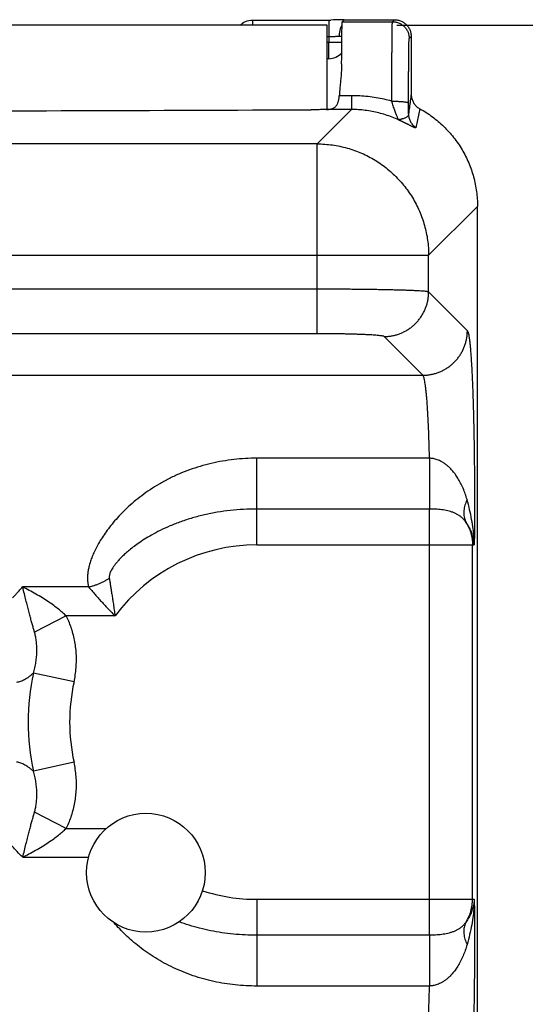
# Model space of a CAD drawing. Header units: inches. Extents: x 0 to 22, y 0 to 17.
# Tile 16 of 49: x 5.366 to 5.819, y 6.224 to 7.107. Entities that reach past the tile are written whole.
import ezdxf

# ---------------------------------------------------------------- set-up
doc = ezdxf.new("R2010")
doc.units = ezdxf.units.IN
doc.header["$LTSCALE"] = 1.21
doc.header["$MEASUREMENT"] = 0
doc.layers.get('0').update_dxf_attribs({"linetype": 'CONTINUOUS'})
doc.layers.add('DIMENSIONS', color=7, linetype='CONTINUOUS')
doc.styles.get("Standard").update_dxf_attribs({"font": 'txt', "width": 0.8})
doc.dimstyles.new('DIMSTYLE_1', dxfattribs={"dimtxt": 0.125, "dimasz": 0.18, "dimexe": 0.18, "dimexo": 0.0625, "dimgap": 0.09, "dimtad": 0, "dimtih": 1, "dimtoh": 1, "dimdec": 3, "dimzin": 4, "dimdsep": 46, "dimtxsty": 'STANDARD', "dimblk": '_FILLED', "dimblk1": '_FILLED', "dimblk2": '_FILLED', "dimcen": 0.09, "dimadec": 0, "dimazin": 0, "dimtp": 0.01, "dimtm": 0.01, "dimtfac": 1, "dimtdec": 3, "dimtofl": 0, "dimtmove": 0, "dimatfit": 3, "dimldrblk": '_FILLED', "dimfxl": 1, "dimtolj": 1, "dimtzin": 4, "dimarcsym": 0})

# ---------------------------------------------------------------- blocks, each defined once
blk = doc.blocks.new('_FILLED')
at = {"color": 0, "linetype": 'BYBLOCK'}
blk.add_solid([(0, 0), (-1, 0.1736), (-1, -0.1736)], dxfattribs=at)
blk = doc.blocks.new('*D1')
at = {"layer": 'DIMENSIONS', "color": 2, "linetype": 'CONTINUOUS'}
for p, q in [((5.70408, 7.10203), (7.40158, 7.10203)), ((7.27658, 7.10203), (7.27658, 6.03627)), ((7.27658, 3.55703), (7.27658, 5.78627)), ((5.73917, 3.55703), (7.40158, 3.55703))]:
    blk.add_line(p, q, dxfattribs=at)
at = {"layer": 'DIMENSIONS', "color": 2, "linetype": 'CONTINUOUS', "xscale": 0.18, "yscale": 0.18, "zscale": 0.18}
for p, rotation in [((7.27658, 7.10203), 90), ((7.27658, 3.55703), 270)]:
    blk.add_blockref('_FILLED', p, dxfattribs=dict(at, rotation=rotation))
at = {"layer": 'DIMENSIONS', "color": 2, "linetype": 'CONTINUOUS', "width": 0.8}
for s, p in [('[', (7.23908, 5.84877)), (']', (7.83908, 5.84877)), ('3.545', (6.61408, 5.84877)), ('90.04', (7.33908, 5.84877))]:
    blk.add_text(s, height=0.125, dxfattribs=at).set_placement(p)

msp = doc.modelspace()

# ---------------------------------------------------------------- linework, layer by layer
at = {"color": 7, "linetype": 'CONTINUOUS'}
for p, q in [((5.64158, 7.10203), (2.44258, 7.10203)), ((5.57463, 7.10673), (5.64485, 7.10674)), ((5.57463, 7.10673), (5.57463, 7.10203)), ((5.64158, 7.0265), (5.64158, 7.10203)), ((5.6433, 7.10673), (5.6433, 7.09186)), ((5.65528, 7.10524), (5.65708, 7.10703)), ((5.65528, 7.10524), (5.70028, 7.10524)), ((5.65708, 7.10703), (5.70208, 7.10703)), ((5.70028, 7.10524), (5.70208, 7.10703)), ((5.64158, 7.09186), (5.6433, 7.09186)), ((5.6433, 7.09186), (5.64326, 7.0869)), ((5.71528, 7.09024), (5.71708, 7.09203)), ((5.71708, 7.09203), (5.71708, 7.04027)), ((5.64158, 7.0869), (5.64326, 7.0869)), ((5.64326, 7.07203), (5.64326, 7.0869)), ((5.64326, 7.07203), (5.64158, 7.07203)), ((5.66366, 7.03886), (5.65258, 7.03886)), ((5.66366, 7.03886), (5.66366, 7.02647)), ((5.63282, 6.99562), (5.66366, 7.02647)), ((5.66366, 7.02647), (5.64105, 7.02647)), ((5.63282, 6.99562), (2.45133, 6.99562)), ((5.63282, 6.82536), (5.63282, 6.99562)), ((5.73273, 6.89572), (5.77658, 6.93957)), ((5.77658, 3.65694), (5.77658, 6.93957)), ((2.35143, 6.89572), (5.73273, 6.89572)), ((5.73273, 6.86282), (5.73273, 6.89572)), ((5.63282, 6.86532), (2.45133, 6.86532)), ((5.76746, 6.82808), (5.73273, 6.86282)), ((5.63282, 6.82536), (2.45133, 6.82536)), ((5.7275, 6.78812), (5.69276, 6.82286)), ((2.35665, 6.78812), (5.7275, 6.78812)), ((5.73351, 6.71372), (5.57858, 6.71372)), ((5.57858, 6.63595), (5.57858, 6.71372)), ((5.73356, 6.66818), (5.57858, 6.66818)), ((5.73356, 6.28588), (5.73356, 6.66818)), ((5.57858, 6.63595), (5.77367, 6.63595)), ((5.7721, 6.31811), (5.7721, 6.63595)), ((5.42773, 6.59824), (5.36828, 6.59824)), ((5.40754, 6.57235), (5.37921, 6.55768)), ((5.45143, 6.57235), (5.40754, 6.57235)), ((5.41459, 6.51306), (5.37819, 6.52105)), ((5.41459, 6.44101), (5.37819, 6.43301)), ((5.40754, 6.38171), (5.37921, 6.39638)), ((5.40754, 6.38171), (5.44356, 6.38171)), ((5.36855, 6.35582), (5.42764, 6.35582)), ((5.57858, 6.31811), (5.77367, 6.31811)), ((5.57858, 6.31811), (5.57858, 6.24034)), ((5.73356, 6.28588), (5.57858, 6.28588)), ((5.73351, 6.24034), (5.57858, 6.24034))]:
    msp.add_line(p, q, dxfattribs=at)
for points in [[(5.56374, 7.10203), (5.56455, 7.10284), (5.56577, 7.10384), (5.56709, 7.1047), (5.5685, 7.10542), (5.56998, 7.106), (5.57152, 7.10641), (5.5731, 7.10665), (5.57463, 7.10673)], [(5.65702, 7.10697), (5.64972, 7.1068), (5.64725, 7.10676), (5.64485, 7.10674)]]:
    msp.add_lwpolyline(points, dxfattribs=at)
msp.add_circle((5.47908, 6.34203), 0.05325, dxfattribs=at)
for centre, radius, start, end in [((5.64326, 7.08703), 0.015, 270, 320.15186), ((5.57858, 6.47703), 0.15892, 90, 143.14108), ((5.57858, 6.47703), 0.20516, 167.60957, 192.38963), ((5.57858, 6.47703), 0.16789, 167.60973, 192.39032), ((5.57858, 6.47703), 0.15892, 252.12139, 270)]:
    msp.add_arc(centre, radius, start, end, dxfattribs=at)
for points, knots in [([(5.6551, 7.10258), (5.65501, 7.10244), (5.6547, 7.1019), (5.65421, 7.10093), (5.65369, 7.09963), (5.65326, 7.09825), (5.65291, 7.0968), (5.65266, 7.0953), (5.6525, 7.09377), (5.65246, 7.09273), (5.65245, 7.09221)], [0, 0, 0, 0, 0.047266, 0.171687, 0.301187, 0.435165, 0.572893, 0.713548, 0.856232, 1, 1, 1, 1]), ([(5.65469, 7.06733), (5.6547, 7.06892), (5.65472, 7.07203), (5.65475, 7.07657), (5.65479, 7.08084), (5.65482, 7.08482), (5.65486, 7.08849), (5.6549, 7.09183), (5.65494, 7.09483), (5.65499, 7.09747), (5.65503, 7.09973), (5.65507, 7.10161), (5.65513, 7.10309), (5.65515, 7.10419), (5.65525, 7.10482), (5.65522, 7.10517), (5.65528, 7.10524)], [0, 0, 0, 0, 0.126098, 0.246029, 0.358847, 0.463834, 0.560888, 0.649332, 0.728494, 0.798147, 0.858037, 0.90768, 0.946791, 0.975336, 0.993091, 1, 1, 1, 1]), ([(5.69972, 7.03394), (5.69973, 7.03585), (5.69973, 7.03966), (5.69974, 7.04531), (5.69975, 7.05087), (5.69976, 7.05629), (5.69978, 7.06154), (5.6998, 7.06661), (5.69982, 7.07146), (5.69985, 7.07607), (5.69988, 7.08041), (5.69991, 7.08445), (5.69994, 7.08819), (5.69997, 7.09159), (5.7, 7.09464), (5.70004, 7.09733), (5.70008, 7.09963), (5.70011, 7.10155), (5.70016, 7.10305), (5.70017, 7.10416), (5.70026, 7.10481), (5.70023, 7.10517), (5.70028, 7.10524)], [0, 0, 0, 0, 0.080535, 0.160019, 0.238034, 0.314173, 0.388033, 0.459221, 0.527357, 0.592076, 0.65303, 0.709894, 0.762366, 0.810167, 0.853047, 0.89078, 0.923166, 0.950036, 0.971246, 0.986688, 0.996282, 1, 1, 1, 1]), ([(5.70028, 7.10524), (5.70081, 7.10524), (5.70185, 7.10518), (5.70341, 7.10493), (5.70493, 7.10453), (5.70639, 7.10396), (5.7078, 7.10325), (5.70911, 7.10239), (5.71034, 7.1014), (5.71145, 7.10029), (5.71244, 7.09907), (5.7133, 7.09775), (5.71401, 7.09635), (5.71457, 7.09488), (5.71498, 7.09336), (5.71523, 7.09181), (5.71528, 7.09076), (5.71528, 7.09024)], [0, 0, 0, 0, 0.066665, 0.133331, 0.199998, 0.266664, 0.333331, 0.399999, 0.466666, 0.533334, 0.600001, 0.666669, 0.733336, 0.800003, 0.866669, 0.933335, 1, 1, 1, 1]), ([(5.70208, 7.10703), (5.7026, 7.10703), (5.70365, 7.10698), (5.7052, 7.10673), (5.70672, 7.10632), (5.70819, 7.10576), (5.70959, 7.10505), (5.71091, 7.10419), (5.71213, 7.1032), (5.71324, 7.10209), (5.71423, 7.10086), (5.71509, 7.09954), (5.71581, 7.09814), (5.71637, 7.09667), (5.71678, 7.09516), (5.71702, 7.0936), (5.71708, 7.09255), (5.71708, 7.09203)], [0, 0, 0, 0, 0.066673, 0.133327, 0.200015, 0.266655, 0.333353, 0.399984, 0.466686, 0.533314, 0.600016, 0.666647, 0.733345, 0.799985, 0.866673, 0.933327, 1, 1, 1, 1]), ([(5.6433, 7.09186), (5.64377, 7.09187), (5.6447, 7.09188), (5.64609, 7.09193), (5.64747, 7.092), (5.64881, 7.09207), (5.65009, 7.09214), (5.6513, 7.0922), (5.65208, 7.09221), (5.65245, 7.09221)], [0, 0, 0, 0, 0.151883, 0.304763, 0.456168, 0.603594, 0.744682, 0.877389, 1, 1, 1, 1]), ([(5.65245, 7.09221), (5.65284, 7.09222), (5.65358, 7.09222), (5.65439, 7.09222), (5.65483, 7.09222), (5.65491, 7.09222)], [0, 0, 0, 0, 0.472386, 0.901385, 1, 1, 1, 1]), ([(5.64326, 7.0869), (5.64378, 7.0869), (5.64482, 7.08689), (5.64637, 7.08688), (5.64788, 7.08687), (5.64934, 7.08686), (5.65073, 7.08685), (5.65204, 7.08685), (5.65326, 7.08685), (5.65418, 7.08685), (5.6547, 7.08685), (5.65484, 7.08685)], [0, 0, 0, 0, 0.135331, 0.269179, 0.400076, 0.52659, 0.647335, 0.760988, 0.866303, 0.962129, 1, 1, 1, 1]), ([(5.71472, 7.03231), (5.71472, 7.03394), (5.71473, 7.03718), (5.71474, 7.042), (5.71475, 7.04674), (5.71477, 7.05136), (5.71479, 7.05582), (5.71481, 7.06011), (5.71483, 7.06418), (5.71486, 7.06804), (5.71489, 7.07164), (5.71492, 7.07497), (5.71495, 7.07801), (5.71499, 7.08074), (5.71503, 7.08315), (5.71507, 7.08521), (5.7151, 7.08693), (5.71516, 7.08828), (5.71517, 7.08928), (5.71526, 7.08986), (5.71523, 7.09018), (5.71528, 7.09024)], [0, 0, 0, 0, 0.084303, 0.167766, 0.249759, 0.329668, 0.4069, 0.480972, 0.551508, 0.618125, 0.680424, 0.73804, 0.790615, 0.837832, 0.879426, 0.915162, 0.944859, 0.968332, 0.985388, 0.99594, 1, 1, 1, 1]), ([(5.65469, 7.06733), (5.65469, 7.06598), (5.6546, 7.06315), (5.65431, 7.05874), (5.6539, 7.054), (5.65343, 7.04905), (5.65297, 7.04398), (5.6527, 7.04057), (5.65258, 7.03886)], [0, 0, 0, 0, 0.141424, 0.297472, 0.465088, 0.640744, 0.820474, 1, 1, 1, 1]), ([(5.64105, 7.02647), (5.64168, 7.02648), (5.64286, 7.02655), (5.64451, 7.02679), (5.64595, 7.02716), (5.6472, 7.02766), (5.64828, 7.02829), (5.6492, 7.02906), (5.64998, 7.02994), (5.65064, 7.03094), (5.65118, 7.03205), (5.65162, 7.03325), (5.65198, 7.03455), (5.65225, 7.03592), (5.65246, 7.03737), (5.65255, 7.03836), (5.65258, 7.03886)], [0, 0, 0, 0, 0.097468, 0.18332, 0.259239, 0.327809, 0.391606, 0.45252, 0.512522, 0.573928, 0.637678, 0.704003, 0.773043, 0.845653, 0.921529, 1, 1, 1, 1]), ([(5.69972, 7.03394), (5.69741, 7.03459), (5.69273, 7.03576), (5.68559, 7.03714), (5.67833, 7.03813), (5.67101, 7.03873), (5.66611, 7.03886), (5.66366, 7.03886)], [0, 0, 0, 0, 0.197472, 0.396775, 0.597363, 0.798649, 1, 1, 1, 1]), ([(5.71708, 7.04027), (5.7168, 7.03828), (5.71626, 7.03432), (5.71547, 7.02841), (5.71495, 7.02448), (5.7147, 7.02253)], [0, 0, 0, 0, 0.336315, 0.669684, 1, 1, 1, 1]), ([(5.71708, 7.04027), (5.71708, 7.03974), (5.71713, 7.03866), (5.71739, 7.03707), (5.71781, 7.03552), (5.7184, 7.03403), (5.71914, 7.0326), (5.72003, 7.03126), (5.72106, 7.03003), (5.72221, 7.02891), (5.72348, 7.02792), (5.72439, 7.02736), (5.72485, 7.0271)], [0, 0, 0, 0, 0.10002, 0.200392, 0.300536, 0.400306, 0.500505, 0.600662, 0.700311, 0.800254, 0.900344, 1, 1, 1, 1]), ([(5.69972, 7.03394), (5.70024, 7.03394), (5.70128, 7.03393), (5.70282, 7.0339), (5.70432, 7.03386), (5.70577, 7.0338), (5.70716, 7.03372), (5.70847, 7.03363), (5.70968, 7.03352), (5.71079, 7.0334), (5.71177, 7.03327), (5.71263, 7.03313), (5.71334, 7.03298), (5.71391, 7.03283), (5.71433, 7.03267), (5.71461, 7.03252), (5.71472, 7.03237), (5.71472, 7.03231)], [0, 0, 0, 0, 0.102223, 0.203327, 0.302257, 0.397956, 0.489402, 0.575622, 0.655704, 0.728807, 0.794176, 0.851155, 0.899205, 0.937936, 0.967187, 0.987266, 1, 1, 1, 1]), ([(5.70579, 7.0171), (5.70576, 7.01715), (5.70569, 7.01732), (5.70554, 7.01765), (5.70532, 7.01816), (5.70502, 7.01885), (5.70464, 7.01975), (5.70417, 7.02089), (5.70363, 7.02227), (5.70301, 7.02387), (5.70235, 7.02568), (5.70166, 7.02765), (5.70098, 7.02973), (5.70033, 7.03183), (5.69992, 7.03324), (5.69973, 7.03394)], [0, 0, 0, 0, 0.010824, 0.030816, 0.06104, 0.102752, 0.157123, 0.225394, 0.308301, 0.404901, 0.513435, 0.631081, 0.754144, 0.878536, 1, 1, 1, 1]), ([(5.7147, 7.02253), (5.7147, 7.02331), (5.71471, 7.0249), (5.71472, 7.02732), (5.71472, 7.0298), (5.71472, 7.03146), (5.71472, 7.03231)], [0, 0, 0, 0, 0.24069, 0.488013, 0.741315, 1, 1, 1, 1]), ([(2.45682, 7.02626), (2.52712, 7.02599), (2.6678, 7.02548), (2.87891, 7.02483), (3.09018, 7.02429), (3.30157, 7.02385), (3.51307, 7.02353), (3.72465, 7.02331), (3.93626, 7.0232), (4.14789, 7.0232), (4.35951, 7.02331), (4.57108, 7.02353), (4.78258, 7.02385), (4.99398, 7.02429), (5.20524, 7.02483), (5.41635, 7.02548), (5.55703, 7.02599), (5.62734, 7.02626)], [0, 0, 0, 0, 0.066526, 0.133115, 0.199752, 0.26643, 0.333142, 0.399876, 0.466623, 0.533377, 0.600124, 0.666858, 0.73357, 0.800248, 0.866885, 0.933474, 1, 1, 1, 1]), ([(5.64105, 7.02647), (5.64035, 7.02645), (5.63892, 7.02641), (5.63673, 7.02636), (5.63446, 7.02632), (5.63213, 7.02629), (5.62975, 7.02627), (5.62814, 7.02626), (5.62734, 7.02626)], [0, 0, 0, 0, 0.153037, 0.313203, 0.478905, 0.649314, 0.82359, 1, 1, 1, 1]), ([(5.7058, 7.01709), (5.7039, 7.01798), (5.70004, 7.01964), (5.69413, 7.02175), (5.6881, 7.02348), (5.68201, 7.02483), (5.67589, 7.02578), (5.66977, 7.02634), (5.66569, 7.02647), (5.66366, 7.02647)], [0, 0, 0, 0, 0.144688, 0.28911, 0.433116, 0.576465, 0.718912, 0.860187, 1, 1, 1, 1]), ([(5.7147, 7.02253), (5.71469, 7.02224), (5.71463, 7.02166), (5.71431, 7.02085), (5.71377, 7.02012), (5.71298, 7.01949), (5.71202, 7.01897), (5.71098, 7.01856), (5.70996, 7.01824), (5.70902, 7.01798), (5.70819, 7.01774), (5.70747, 7.01759), (5.7069, 7.01742), (5.70644, 7.01736), (5.70617, 7.01714), (5.70594, 7.01717), (5.70583, 7.01711), (5.70579, 7.0171)], [0, 0, 0, 0, 0.077886, 0.15248, 0.230329, 0.318954, 0.419601, 0.521076, 0.616824, 0.704396, 0.78117, 0.847513, 0.901189, 0.941995, 0.966864, 0.989956, 1, 1, 1, 1]), ([(5.7147, 7.02253), (5.7147, 7.02199), (5.71476, 7.02091), (5.71502, 7.01932), (5.71546, 7.01776), (5.71605, 7.01625), (5.71681, 7.01482), (5.71772, 7.01348), (5.71877, 7.01225), (5.71994, 7.01113), (5.7208, 7.01047), (5.72125, 7.01017)], [0, 0, 0, 0, 0.111, 0.222039, 0.333098, 0.444181, 0.55529, 0.666427, 0.777593, 0.888784, 1, 1, 1, 1]), ([(5.72485, 7.0271), (5.72444, 7.02521), (5.72361, 7.02143), (5.72241, 7.01579), (5.72163, 7.01204), (5.72125, 7.01017)], [0, 0, 0, 0, 0.336396, 0.669883, 1, 1, 1, 1]), ([(5.72485, 7.0271), (5.7268, 7.02603), (5.73062, 7.02376), (5.73611, 7.01998), (5.74134, 7.01584), (5.74628, 7.01136), (5.75091, 7.00656), (5.75521, 7.00147), (5.75916, 6.9961), (5.76274, 6.99047), (5.76594, 6.98462), (5.76874, 6.97857), (5.77114, 6.97234), (5.77311, 6.96597), (5.77465, 6.95947), (5.77576, 6.95289), (5.77643, 6.94625), (5.77658, 6.94179), (5.77658, 6.93957)], [0, 0, 0, 0, 0.062478, 0.12495, 0.187417, 0.24988, 0.312343, 0.374808, 0.437277, 0.499752, 0.562235, 0.62473, 0.687236, 0.749757, 0.812292, 0.874844, 0.937413, 1, 1, 1, 1]), ([(5.72125, 7.01017), (5.72123, 7.01011), (5.72103, 7.00999), (5.72065, 7.0101), (5.72008, 7.01026), (5.71936, 7.01057), (5.71853, 7.01094), (5.71765, 7.01137), (5.71675, 7.01181), (5.71586, 7.01225), (5.715, 7.01268), (5.71416, 7.0131), (5.71337, 7.0135), (5.71261, 7.01387), (5.7119, 7.01422), (5.71124, 7.01454), (5.71061, 7.01484), (5.71003, 7.01512), (5.70948, 7.01538), (5.70898, 7.01562), (5.70851, 7.01584), (5.70808, 7.01604), (5.70768, 7.01623), (5.7073, 7.01641), (5.70694, 7.01657), (5.7066, 7.01673), (5.70629, 7.01687), (5.70603, 7.01699), (5.70587, 7.01706), (5.7058, 7.01709)], [0, 0, 0, 0, 0.011424, 0.033211, 0.068433, 0.1154, 0.170324, 0.228651, 0.287811, 0.346342, 0.403259, 0.457953, 0.510045, 0.559341, 0.605679, 0.649078, 0.689668, 0.727629, 0.763066, 0.795844, 0.825947, 0.853608, 0.879466, 0.903974, 0.927315, 0.949244, 0.969177, 0.986438, 1, 1, 1, 1]), ([(5.63282, 6.99562), (5.63509, 6.99562), (5.63964, 6.99545), (5.64643, 6.99474), (5.65316, 6.99357), (5.65979, 6.99194), (5.66629, 6.98987), (5.67264, 6.98735), (5.6788, 6.98441), (5.68475, 6.98106), (5.69046, 6.9773), (5.6959, 6.97317), (5.70105, 6.96868), (5.70587, 6.96384), (5.71036, 6.95869), (5.71448, 6.95325), (5.71823, 6.94754), (5.72157, 6.94159), (5.72451, 6.93542), (5.72701, 6.92907), (5.72908, 6.92257), (5.7307, 6.91595), (5.73186, 6.90925), (5.73256, 6.9025), (5.73272, 6.89798), (5.73273, 6.89572)], [0, 0, 0, 0, 0.043491, 0.086989, 0.130493, 0.174003, 0.217516, 0.261034, 0.304554, 0.348076, 0.391601, 0.435131, 0.478667, 0.522198, 0.56572, 0.609231, 0.652734, 0.69624, 0.739776, 0.783318, 0.826805, 0.870204, 0.913512, 0.956758, 1, 1, 1, 1]), ([(5.73273, 6.86282), (5.73257, 6.86291), (5.73207, 6.86303), (5.73113, 6.8632), (5.72974, 6.86335), (5.72793, 6.86352), (5.7257, 6.86368), (5.72306, 6.86384), (5.72002, 6.86399), (5.71659, 6.86414), (5.7128, 6.86428), (5.70866, 6.86441), (5.70419, 6.86454), (5.6994, 6.86466), (5.69433, 6.86477), (5.68898, 6.86487), (5.68339, 6.86497), (5.67757, 6.86505), (5.67155, 6.86512), (5.66537, 6.86518), (5.65903, 6.86523), (5.65258, 6.86527), (5.64605, 6.8653), (5.63945, 6.86532), (5.63503, 6.86532), (5.63282, 6.86532)], [0, 0, 0, 0, 0.005391, 0.015043, 0.028996, 0.047211, 0.069617, 0.096118, 0.126598, 0.160919, 0.198919, 0.240418, 0.285223, 0.333146, 0.383984, 0.437531, 0.493559, 0.551823, 0.612072, 0.674043, 0.737467, 0.802065, 0.867556, 0.933639, 1, 1, 1, 1]), ([(5.69276, 6.82286), (5.69386, 6.82286), (5.69606, 6.82295), (5.69934, 6.82337), (5.70257, 6.82405), (5.70574, 6.825), (5.70882, 6.8262), (5.71178, 6.82766), (5.71462, 6.82935), (5.71731, 6.83127), (5.71983, 6.83341), (5.72217, 6.83575), (5.72431, 6.83827), (5.72623, 6.84096), (5.72792, 6.8438), (5.72938, 6.84676), (5.73058, 6.84984), (5.73153, 6.85301), (5.73221, 6.85624), (5.73263, 6.85952), (5.73272, 6.86172), (5.73273, 6.86282)], [0, 0, 0, 0, 0.052603, 0.105215, 0.157834, 0.210461, 0.263094, 0.315734, 0.368377, 0.421024, 0.473674, 0.526323, 0.578973, 0.63162, 0.684264, 0.736903, 0.789537, 0.842164, 0.894784, 0.947396, 1, 1, 1, 1]), ([(5.7275, 6.78812), (5.7286, 6.78812), (5.7308, 6.78821), (5.73408, 6.78863), (5.73731, 6.78931), (5.74048, 6.79026), (5.74355, 6.79146), (5.74652, 6.79292), (5.74936, 6.79461), (5.75205, 6.79653), (5.75457, 6.79867), (5.75691, 6.80101), (5.75905, 6.80353), (5.76097, 6.80622), (5.76266, 6.80906), (5.76412, 6.81203), (5.76532, 6.8151), (5.76627, 6.81827), (5.76695, 6.8215), (5.76737, 6.82478), (5.76746, 6.82698), (5.76746, 6.82808)], [0, 0, 0, 0, 0.052604, 0.105216, 0.157836, 0.210463, 0.263096, 0.315735, 0.368379, 0.421026, 0.473675, 0.526324, 0.578973, 0.63162, 0.684264, 0.736903, 0.789537, 0.842164, 0.894784, 0.947396, 1, 1, 1, 1]), ([(5.76746, 6.82808), (5.76765, 6.82789), (5.76796, 6.82723), (5.76834, 6.82596), (5.76873, 6.82412), (5.76912, 6.82172), (5.7695, 6.81875), (5.76988, 6.81524), (5.77025, 6.81119), (5.77061, 6.80663), (5.77095, 6.80157), (5.77129, 6.79604), (5.7716, 6.79004), (5.7719, 6.7836), (5.77219, 6.77675), (5.77245, 6.76952), (5.7727, 6.76192), (5.77292, 6.75399), (5.77312, 6.74576), (5.7733, 6.73727), (5.77346, 6.72854), (5.77359, 6.71961), (5.7737, 6.71051), (5.77378, 6.70126), (5.77384, 6.69191), (5.77388, 6.68249), (5.77389, 6.67304), (5.77387, 6.66363), (5.77383, 6.65429), (5.77376, 6.64507), (5.7737, 6.63897), (5.77367, 6.63595)], [0, 0, 0, 0, 0.004148, 0.011013, 0.020752, 0.0334, 0.048941, 0.067325, 0.088467, 0.112269, 0.138633, 0.167471, 0.198693, 0.232196, 0.267853, 0.30553, 0.345073, 0.386327, 0.42913, 0.473308, 0.518684, 0.565112, 0.612446, 0.660539, 0.709215, 0.75824, 0.807364, 0.856341, 0.904928, 0.952887, 1, 1, 1, 1]), ([(5.69276, 6.82286), (5.69267, 6.82295), (5.69229, 6.8231), (5.69158, 6.82328), (5.69051, 6.82347), (5.68911, 6.82365), (5.68738, 6.82384), (5.68533, 6.82401), (5.68297, 6.82418), (5.68033, 6.82435), (5.6774, 6.8245), (5.67421, 6.82464), (5.67078, 6.82477), (5.66713, 6.82489), (5.66328, 6.825), (5.65925, 6.8251), (5.65506, 6.82518), (5.65074, 6.82524), (5.64633, 6.8253), (5.64185, 6.82533), (5.63734, 6.82536), (5.63433, 6.82536), (5.63282, 6.82536)], [0, 0, 0, 0, 0.006956, 0.019248, 0.037166, 0.060699, 0.089728, 0.124066, 0.163457, 0.207688, 0.25656, 0.309797, 0.367053, 0.427964, 0.492179, 0.559371, 0.629214, 0.701249, 0.774921, 0.849665, 0.924892, 1, 1, 1, 1]), ([(5.73351, 6.71372), (5.73346, 6.71601), (5.73335, 6.72053), (5.73316, 6.72719), (5.73295, 6.73363), (5.73271, 6.73982), (5.73245, 6.74573), (5.73216, 6.75135), (5.73186, 6.75664), (5.73153, 6.76158), (5.73119, 6.76616), (5.73083, 6.77034), (5.73046, 6.77411), (5.73007, 6.77746), (5.72967, 6.78037), (5.72927, 6.78283), (5.72886, 6.78483), (5.72844, 6.78637), (5.72803, 6.78743), (5.72769, 6.78798), (5.7275, 6.78812)], [0, 0, 0, 0, 0.091707, 0.180797, 0.266917, 0.349724, 0.428883, 0.504066, 0.574931, 0.641151, 0.702437, 0.758544, 0.809237, 0.854296, 0.893545, 0.926846, 0.954106, 0.975284, 0.990446, 1, 1, 1, 1]), ([(5.57858, 6.71372), (5.57516, 6.71372), (5.5683, 6.71353), (5.55803, 6.71266), (5.54782, 6.71121), (5.53771, 6.70917), (5.52778, 6.70655), (5.51807, 6.70335), (5.50866, 6.69961), (5.49962, 6.69537), (5.49101, 6.69067), (5.4829, 6.6856), (5.47534, 6.68024), (5.46836, 6.67468), (5.46199, 6.66899), (5.45623, 6.66327), (5.45106, 6.65758), (5.44648, 6.65199), (5.44245, 6.64654), (5.43897, 6.64127), (5.43598, 6.63621), (5.43346, 6.63139), (5.4314, 6.62681), (5.42973, 6.62248), (5.42847, 6.61838), (5.42754, 6.61451), (5.42694, 6.61085), (5.42668, 6.6074), (5.42672, 6.60415), (5.42705, 6.6011), (5.42747, 6.59917), (5.42773, 6.59824)], [0, 0, 0, 0, 0.048976, 0.098145, 0.147381, 0.196569, 0.245603, 0.294363, 0.342713, 0.390443, 0.437292, 0.482989, 0.527266, 0.569889, 0.610661, 0.649428, 0.686092, 0.720589, 0.752895, 0.783016, 0.810994, 0.836893, 0.860806, 0.882882, 0.903274, 0.922186, 0.939795, 0.956258, 0.971698, 0.986237, 1, 1, 1, 1]), ([(5.76718, 6.67661), (5.76669, 6.67834), (5.76562, 6.68177), (5.76372, 6.68674), (5.76152, 6.69144), (5.75911, 6.69573), (5.75657, 6.69949), (5.75401, 6.70266), (5.75151, 6.70528), (5.7491, 6.70742), (5.7468, 6.70914), (5.7446, 6.71051), (5.74253, 6.71156), (5.74058, 6.71237), (5.73874, 6.71297), (5.73697, 6.71337), (5.73523, 6.71363), (5.73408, 6.71371), (5.73351, 6.71372)], [0, 0, 0, 0, 0.101081, 0.201519, 0.299401, 0.392517, 0.477977, 0.554141, 0.621457, 0.681379, 0.734952, 0.783052, 0.826354, 0.865552, 0.901508, 0.935191, 0.967648, 1, 1, 1, 1]), ([(5.73351, 6.71372), (5.73351, 6.7127), (5.73351, 6.71062), (5.73351, 6.70748), (5.73352, 6.70428), (5.73352, 6.70107), (5.73352, 6.69784), (5.73353, 6.69463), (5.73353, 6.69147), (5.73353, 6.68837), (5.73354, 6.68535), (5.73354, 6.68244), (5.73354, 6.67965), (5.73354, 6.67701), (5.73355, 6.67453), (5.73355, 6.67224), (5.73355, 6.67014), (5.73356, 6.66881), (5.73356, 6.66818)], [0, 0, 0, 0, 0.067599, 0.136783, 0.207057, 0.277929, 0.348901, 0.419475, 0.489154, 0.557449, 0.623881, 0.687983, 0.749306, 0.807418, 0.861912, 0.912405, 0.958542, 1, 1, 1, 1]), ([(5.76718, 6.67661), (5.7668, 6.6758), (5.7661, 6.67416), (5.76527, 6.67167), (5.76468, 6.66922), (5.76434, 6.66681), (5.76425, 6.66448), (5.7644, 6.66222), (5.76481, 6.66006), (5.76547, 6.65802), (5.76607, 6.65674), (5.76641, 6.65612)], [0, 0, 0, 0, 0.1276, 0.250582, 0.368938, 0.482797, 0.592438, 0.698303, 0.800995, 0.901267, 1, 1, 1, 1]), ([(5.77367, 6.63595), (5.77363, 6.63826), (5.77341, 6.64313), (5.77264, 6.65075), (5.77136, 6.65898), (5.76956, 6.66769), (5.76803, 6.6736), (5.76718, 6.67661)], [0, 0, 0, 0, 0.167663, 0.353927, 0.556477, 0.772778, 1, 1, 1, 1]), ([(5.57858, 6.66818), (5.57458, 6.66818), (5.56661, 6.66796), (5.55475, 6.66697), (5.54312, 6.66534), (5.53182, 6.66309), (5.52094, 6.66026), (5.51057, 6.65692), (5.5009, 6.65315), (5.49213, 6.64914), (5.48447, 6.6451), (5.47791, 6.64119), (5.47232, 6.63748), (5.46755, 6.63398), (5.46349, 6.63071), (5.46004, 6.62767), (5.45711, 6.62485), (5.45463, 6.62224), (5.45256, 6.61983), (5.45085, 6.61762), (5.44945, 6.6156), (5.44834, 6.61376), (5.44749, 6.61209), (5.44687, 6.61058), (5.44646, 6.60923), (5.44623, 6.60804), (5.44617, 6.607), (5.44622, 6.60635), (5.44627, 6.60606)], [0, 0, 0, 0, 0.077742, 0.154926, 0.231141, 0.305972, 0.378882, 0.449541, 0.517572, 0.580659, 0.636815, 0.685926, 0.729123, 0.767185, 0.800768, 0.830444, 0.856672, 0.879853, 0.900316, 0.918347, 0.934183, 0.948052, 0.960156, 0.970655, 0.979696, 0.987459, 0.994153, 1, 1, 1, 1]), ([(5.76641, 6.65612), (5.76598, 6.65678), (5.76504, 6.65805), (5.76342, 6.65981), (5.76157, 6.66139), (5.75952, 6.66279), (5.7573, 6.664), (5.75492, 6.66503), (5.75242, 6.66587), (5.74982, 6.66656), (5.74717, 6.66711), (5.74448, 6.66752), (5.74176, 6.66783), (5.73903, 6.66804), (5.73629, 6.66816), (5.73447, 6.66819), (5.73356, 6.66818)], [0, 0, 0, 0, 0.064411, 0.129761, 0.196284, 0.264183, 0.33361, 0.404599, 0.477022, 0.550605, 0.624991, 0.699832, 0.774859, 0.849952, 0.925043, 1, 1, 1, 1]), ([(5.77367, 6.63595), (5.77357, 6.63731), (5.77323, 6.64008), (5.77226, 6.64422), (5.77081, 6.64833), (5.76887, 6.65234), (5.76728, 6.65489), (5.76641, 6.65612)], [0, 0, 0, 0, 0.189326, 0.385034, 0.58597, 0.791226, 1, 1, 1, 1]), ([(5.76641, 6.65612), (5.76688, 6.65536), (5.76776, 6.65382), (5.7689, 6.65141), (5.76988, 6.64894), (5.77069, 6.64642), (5.77132, 6.64384), (5.77177, 6.64123), (5.77204, 6.6386), (5.7721, 6.63683), (5.7721, 6.63595)], [0, 0, 0, 0, 0.125893, 0.251288, 0.37628, 0.501047, 0.625791, 0.750517, 0.875229, 1, 1, 1, 1]), ([(5.42773, 6.59824), (5.42866, 6.59846), (5.43052, 6.59894), (5.43327, 6.5998), (5.436, 6.60079), (5.43867, 6.60192), (5.44129, 6.60317), (5.44382, 6.60455), (5.44546, 6.60554), (5.44627, 6.60606)], [0, 0, 0, 0, 0.141684, 0.284547, 0.428123, 0.571935, 0.715501, 0.858345, 1, 1, 1, 1]), ([(5.44627, 6.60606), (5.44643, 6.60502), (5.44678, 6.60285), (5.44733, 6.59945), (5.44792, 6.59574), (5.44854, 6.5917), (5.44921, 6.58734), (5.44993, 6.58265), (5.45066, 6.57762), (5.45117, 6.57415), (5.45142, 6.57235)], [0, 0, 0, 0, 0.092173, 0.193177, 0.303373, 0.423044, 0.552343, 0.691422, 0.840577, 1, 1, 1, 1]), ([(5.35944, 6.58849), (5.36009, 6.5892), (5.36165, 6.59053), (5.36371, 6.59301), (5.36597, 6.59558), (5.36748, 6.59738), (5.36828, 6.59824)], [0, 0, 0, 0, 0.219178, 0.465387, 0.732726, 1, 1, 1, 1]), ([(5.40754, 6.57235), (5.4065, 6.57336), (5.40426, 6.57541), (5.40056, 6.57849), (5.3963, 6.58172), (5.39147, 6.58508), (5.3861, 6.58852), (5.38034, 6.59194), (5.37445, 6.59519), (5.37049, 6.59726), (5.36854, 6.59824)], [0, 0, 0, 0, 0.092303, 0.194249, 0.307353, 0.432971, 0.570093, 0.714866, 0.860499, 1, 1, 1, 1]), ([(5.37921, 6.55768), (5.37891, 6.55872), (5.37828, 6.56089), (5.37729, 6.56431), (5.37625, 6.56805), (5.37513, 6.57211), (5.37397, 6.57653), (5.37276, 6.58133), (5.37145, 6.58655), (5.37009, 6.59224), (5.36908, 6.59619), (5.36855, 6.59824)], [0, 0, 0, 0, 0.077402, 0.162107, 0.254401, 0.35484, 0.463707, 0.581426, 0.708905, 0.848551, 1, 1, 1, 1]), ([(5.42773, 6.59824), (5.42845, 6.5974), (5.42995, 6.59563), (5.43233, 6.59287), (5.43494, 6.58989), (5.43778, 6.58671), (5.44086, 6.58334), (5.44416, 6.5798), (5.4477, 6.57611), (5.45015, 6.57361), (5.45142, 6.57235)], [0, 0, 0, 0, 0.09462, 0.198418, 0.311286, 0.432959, 0.563045, 0.701145, 0.846941, 1, 1, 1, 1]), ([(5.41459, 6.51306), (5.41505, 6.51514), (5.41583, 6.51935), (5.41655, 6.52571), (5.41684, 6.53207), (5.41669, 6.53839), (5.41612, 6.5446), (5.41513, 6.55067), (5.41375, 6.55652), (5.41202, 6.56212), (5.40996, 6.56739), (5.40838, 6.57074), (5.40754, 6.57235)], [0, 0, 0, 0, 0.105312, 0.210468, 0.315104, 0.418868, 0.521416, 0.622398, 0.721308, 0.817576, 0.910642, 1, 1, 1, 1]), ([(5.37819, 6.52105), (5.37868, 6.52263), (5.37954, 6.52588), (5.38049, 6.53086), (5.3811, 6.53592), (5.38134, 6.54091), (5.38123, 6.54569), (5.38081, 6.55012), (5.38014, 6.55409), (5.37954, 6.55655), (5.37921, 6.55768)], [0, 0, 0, 0, 0.133537, 0.271219, 0.409564, 0.545222, 0.67486, 0.795678, 0.905035, 1, 1, 1, 1]), ([(5.37819, 6.52105), (5.37749, 6.52041), (5.37612, 6.5192), (5.37407, 6.51757), (5.37211, 6.5162), (5.37021, 6.51506), (5.36837, 6.51413), (5.36656, 6.51341), (5.36478, 6.5129), (5.36359, 6.5127), (5.363, 6.51264)], [0, 0, 0, 0, 0.162248, 0.309651, 0.444661, 0.569457, 0.685941, 0.795594, 0.899796, 1, 1, 1, 1]), ([(5.363, 6.44142), (5.36362, 6.44136), (5.36487, 6.44114), (5.36673, 6.44059), (5.36859, 6.43983), (5.37046, 6.43887), (5.37235, 6.4377), (5.37428, 6.43633), (5.37624, 6.43476), (5.37754, 6.43362), (5.37819, 6.43301)], [0, 0, 0, 0, 0.106018, 0.214904, 0.328117, 0.446945, 0.57257, 0.70602, 0.848224, 1, 1, 1, 1]), ([(5.40754, 6.38171), (5.40837, 6.38331), (5.40995, 6.38665), (5.412, 6.39191), (5.41374, 6.39749), (5.41512, 6.40334), (5.41611, 6.40941), (5.41669, 6.41562), (5.41684, 6.42194), (5.41656, 6.42831), (5.41583, 6.43468), (5.41505, 6.43891), (5.41459, 6.44101)], [0, 0, 0, 0, 0.08888, 0.181695, 0.277864, 0.376754, 0.477717, 0.580218, 0.683969, 0.788702, 0.894142, 1, 1, 1, 1]), ([(5.37921, 6.39638), (5.37954, 6.39751), (5.38014, 6.39996), (5.38081, 6.40392), (5.38123, 6.40835), (5.38134, 6.41313), (5.3811, 6.41812), (5.3805, 6.42319), (5.37955, 6.42817), (5.37868, 6.43143), (5.37819, 6.43301)], [0, 0, 0, 0, 0.094578, 0.203702, 0.32441, 0.454024, 0.589755, 0.728258, 0.866174, 1, 1, 1, 1]), ([(5.36855, 6.35582), (5.3691, 6.35788), (5.3701, 6.36184), (5.37147, 6.36754), (5.37277, 6.37275), (5.37397, 6.37755), (5.37513, 6.38196), (5.37624, 6.38602), (5.37729, 6.38975), (5.37828, 6.39317), (5.37891, 6.39535), (5.37921, 6.39638)], [0, 0, 0, 0, 0.152563, 0.291846, 0.419353, 0.536833, 0.645348, 0.745639, 0.837923, 0.922642, 1, 1, 1, 1]), ([(5.36855, 6.35582), (5.36691, 6.35751), (5.36374, 6.36082), (5.35913, 6.36568), (5.35477, 6.37027), (5.35064, 6.37453), (5.34671, 6.37844), (5.34296, 6.38195), (5.33937, 6.38503), (5.33592, 6.38765), (5.33259, 6.38979), (5.32938, 6.39144), (5.32627, 6.39258), (5.3242, 6.393), (5.32319, 6.39312)], [0, 0, 0, 0, 0.118299, 0.230794, 0.337068, 0.436819, 0.529821, 0.615942, 0.695212, 0.767747, 0.833843, 0.894069, 0.949158, 1, 1, 1, 1]), ([(5.36855, 6.35582), (5.37044, 6.35678), (5.37435, 6.35881), (5.38019, 6.36204), (5.38597, 6.36547), (5.39138, 6.36892), (5.39624, 6.3723), (5.40052, 6.37554), (5.40424, 6.37863), (5.4065, 6.3807), (5.40754, 6.38171)], [0, 0, 0, 0, 0.135664, 0.28088, 0.426697, 0.564713, 0.691009, 0.804738, 0.907235, 1, 1, 1, 1]), ([(5.77367, 6.31811), (5.77357, 6.31675), (5.77323, 6.31398), (5.77226, 6.30984), (5.77081, 6.30573), (5.76887, 6.30172), (5.76728, 6.29917), (5.76641, 6.29794)], [0, 0, 0, 0, 0.189273, 0.385002, 0.585969, 0.791254, 1, 1, 1, 1]), ([(5.76641, 6.29794), (5.76688, 6.2987), (5.76776, 6.30025), (5.7689, 6.30265), (5.76988, 6.30512), (5.77069, 6.30764), (5.77132, 6.31022), (5.77177, 6.31283), (5.77204, 6.31546), (5.7721, 6.31723), (5.7721, 6.31811)], [0, 0, 0, 0, 0.125893, 0.251288, 0.37628, 0.501047, 0.625791, 0.750517, 0.875229, 1, 1, 1, 1]), ([(5.77367, 6.31811), (5.77363, 6.31581), (5.77341, 6.31094), (5.77264, 6.30332), (5.77137, 6.29509), (5.76956, 6.28638), (5.76803, 6.28046), (5.76718, 6.27745)], [0, 0, 0, 0, 0.167533, 0.353691, 0.556199, 0.772567, 1, 1, 1, 1]), ([(5.77367, 6.31811), (5.7737, 6.31509), (5.77376, 6.30899), (5.77383, 6.29977), (5.77387, 6.29043), (5.77389, 6.28102), (5.77388, 6.27158), (5.77384, 6.26215), (5.77378, 6.2528), (5.7737, 6.24355), (5.77359, 6.23445), (5.77346, 6.22552), (5.7733, 6.21679), (5.77312, 6.2083), (5.77292, 6.20007), (5.7727, 6.19215), (5.77245, 6.18455), (5.77219, 6.17731), (5.7719, 6.17046), (5.7716, 6.16402), (5.77129, 6.15803), (5.77095, 6.15249), (5.77061, 6.14743), (5.77025, 6.14287), (5.76988, 6.13882), (5.7695, 6.13531), (5.76912, 6.13234), (5.76873, 6.12994), (5.76834, 6.1281), (5.76796, 6.12683), (5.76765, 6.12617), (5.76746, 6.12598)], [0, 0, 0, 0, 0.047113, 0.095072, 0.143659, 0.192636, 0.24176, 0.290785, 0.339461, 0.387554, 0.434888, 0.481316, 0.526692, 0.57087, 0.613673, 0.654926, 0.69447, 0.732147, 0.767804, 0.801307, 0.832529, 0.861366, 0.88773, 0.911532, 0.932675, 0.951059, 0.966599, 0.979248, 0.988987, 0.995852, 1, 1, 1, 1]), ([(5.57858, 6.24034), (5.57536, 6.24034), (5.56891, 6.24051), (5.55925, 6.24128), (5.54963, 6.24256), (5.54009, 6.24437), (5.5307, 6.24669), (5.52149, 6.24952), (5.51252, 6.25285), (5.50385, 6.25664), (5.49553, 6.26085), (5.48763, 6.26543), (5.48019, 6.27032), (5.47325, 6.27544), (5.46683, 6.28071), (5.46096, 6.28607), (5.45561, 6.29145), (5.45231, 6.29512), (5.45075, 6.29694)], [0, 0, 0, 0, 0.066947, 0.134162, 0.201489, 0.268785, 0.335919, 0.402751, 0.469115, 0.534809, 0.599522, 0.662934, 0.724737, 0.784617, 0.842251, 0.89743, 0.950045, 1, 1, 1, 1]), ([(5.57858, 6.28588), (5.57506, 6.28588), (5.56803, 6.28605), (5.55756, 6.28682), (5.54725, 6.28809), (5.53716, 6.28985), (5.52736, 6.29207), (5.51793, 6.29473), (5.51182, 6.29679), (5.50884, 6.29788)], [0, 0, 0, 0, 0.148576, 0.296362, 0.44267, 0.586842, 0.728222, 0.866158, 1, 1, 1, 1]), ([(5.76641, 6.29794), (5.76598, 6.29728), (5.76504, 6.29601), (5.76342, 6.29425), (5.76157, 6.29267), (5.75952, 6.29127), (5.75729, 6.29006), (5.75491, 6.28903), (5.75241, 6.28818), (5.74982, 6.2875), (5.74716, 6.28695), (5.74446, 6.28654), (5.74175, 6.28623), (5.73902, 6.28602), (5.73629, 6.2859), (5.73447, 6.28588), (5.73356, 6.28588)], [0, 0, 0, 0, 0.064436, 0.129812, 0.196362, 0.264293, 0.333754, 0.404776, 0.47723, 0.550853, 0.625282, 0.700147, 0.775153, 0.850187, 0.925179, 1, 1, 1, 1]), ([(5.76641, 6.29794), (5.76607, 6.29732), (5.76547, 6.29604), (5.76481, 6.294), (5.7644, 6.29184), (5.76425, 6.28959), (5.76434, 6.28725), (5.76468, 6.28484), (5.76527, 6.28239), (5.7661, 6.2799), (5.7668, 6.27827), (5.76718, 6.27745)], [0, 0, 0, 0, 0.098733, 0.199005, 0.301697, 0.407562, 0.517203, 0.631062, 0.749418, 0.8724, 1, 1, 1, 1]), ([(5.73356, 6.28588), (5.73356, 6.28525), (5.73355, 6.28392), (5.73355, 6.28182), (5.73355, 6.27953), (5.73354, 6.27705), (5.73354, 6.27441), (5.73354, 6.27163), (5.73354, 6.26871), (5.73353, 6.2657), (5.73353, 6.26259), (5.73353, 6.25943), (5.73352, 6.25622), (5.73352, 6.253), (5.73352, 6.24978), (5.73351, 6.24658), (5.73351, 6.24344), (5.73351, 6.24136), (5.73351, 6.24034)], [0, 0, 0, 0, 0.041458, 0.087596, 0.13809, 0.192584, 0.250697, 0.31202, 0.376122, 0.442555, 0.51085, 0.580529, 0.651102, 0.722073, 0.792945, 0.863219, 0.932402, 1, 1, 1, 1]), ([(5.76718, 6.27745), (5.76669, 6.27572), (5.76562, 6.27229), (5.76371, 6.26731), (5.76152, 6.2626), (5.75909, 6.25831), (5.75655, 6.25455), (5.75399, 6.25138), (5.75149, 6.24876), (5.74908, 6.24663), (5.74678, 6.24491), (5.74459, 6.24355), (5.74252, 6.24249), (5.74057, 6.24168), (5.73873, 6.24109), (5.73696, 6.24069), (5.73523, 6.24043), (5.73408, 6.24035), (5.73351, 6.24034)], [0, 0, 0, 0, 0.10122, 0.201787, 0.299783, 0.392992, 0.478471, 0.554613, 0.621897, 0.681796, 0.735353, 0.783438, 0.826723, 0.865893, 0.901802, 0.935417, 0.967778, 1, 1, 1, 1]), ([(5.7275, 6.16594), (5.72769, 6.16609), (5.72803, 6.16663), (5.72844, 6.16769), (5.72886, 6.16923), (5.72927, 6.17123), (5.72967, 6.17369), (5.73007, 6.1766), (5.73046, 6.17995), (5.73083, 6.18372), (5.73119, 6.18791), (5.73153, 6.19248), (5.73186, 6.19742), (5.73216, 6.20271), (5.73245, 6.20833), (5.73271, 6.21424), (5.73295, 6.22043), (5.73316, 6.22687), (5.73335, 6.23354), (5.73346, 6.23805), (5.73351, 6.24034)], [0, 0, 0, 0, 0.009554, 0.024716, 0.045894, 0.073154, 0.106456, 0.145704, 0.190763, 0.241456, 0.297563, 0.358849, 0.425069, 0.495934, 0.571117, 0.650276, 0.733083, 0.819203, 0.908293, 1, 1, 1, 1])]:
    msp.add_open_spline(points, degree=3, knots=knots, dxfattribs=at)

# ---------------------------------------------------------------- dimensions: what is measured, and where the dimension line sits
at = {"layer": 'DIMENSIONS', "color": 2, "linetype": 'CONTINUOUS'}
dim = msp.add_linear_dim(base=(7.27658, 7.10203), p1=(5.73917, 3.55703), p2=(5.70408, 7.10203), angle=90, dimstyle='DIMSTYLE_1', dxfattribs=at)
dim.commit()
dim.dimension.update_dxf_attribs({"geometry": '*D1', "text_midpoint": (7.27658, 5.91127), "dimtype": 160})

doc.saveas('drawing.dxf')
